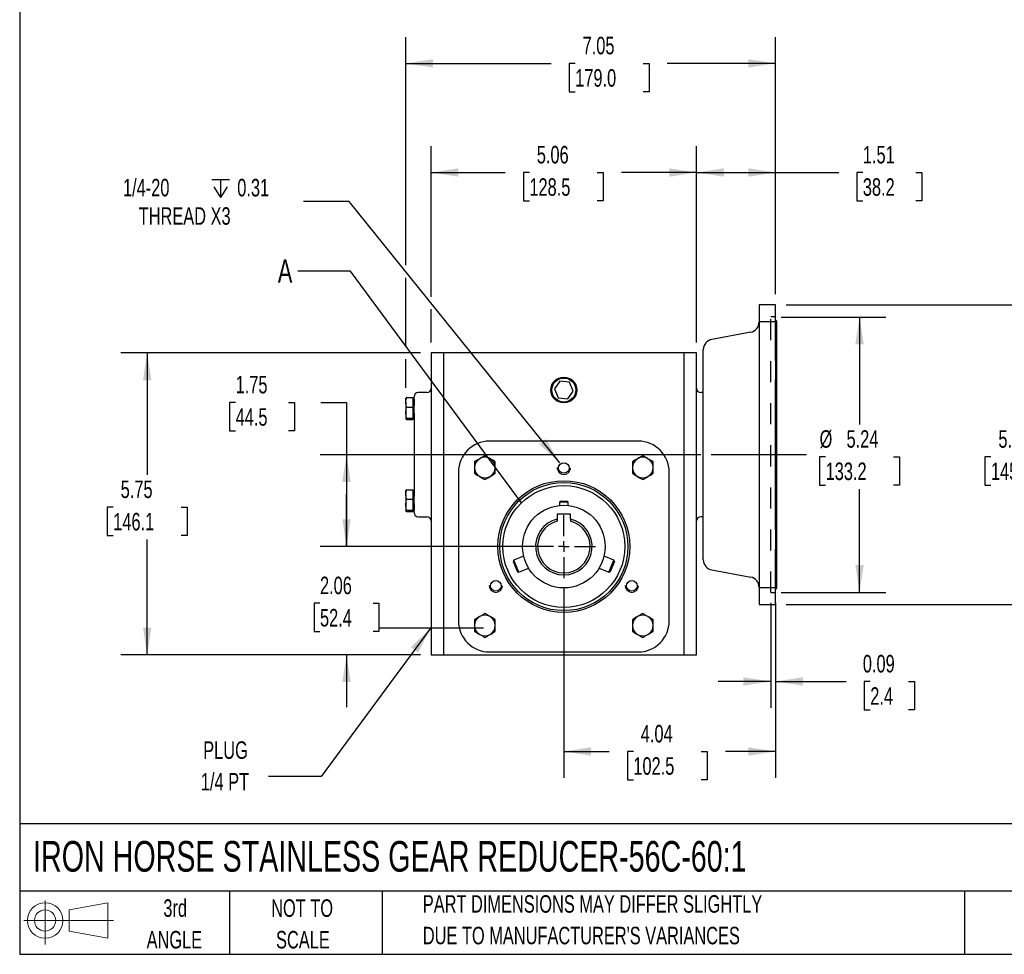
# Model space of a CAD drawing. Header units: inches. Extents: x 0.2 to 10.8, y 0.2 to 8.2.
# Tile 1 of 16: x 0.2 to 4.9, y 0.2 to 4.7. Entities that reach past the tile are written whole.
import ezdxf

# ---------------------------------------------------------------- set-up
doc = ezdxf.new("R2010")
doc.units = ezdxf.units.IN
doc.header["$MEASUREMENT"] = 0
doc.linetypes.add('CENTERX2', pattern=[0.8, 0.5, -0.1, 0.1, -0.1])
doc.linetypes.add('HIDDEN', pattern=[0.075, 0.05, -0.025])
for name, color, linetype in [('CENTER', 40, 'CENTERX2'), ('HIDDEN', 102, 'HIDDEN'), ('SLD-DEFPOINTS', 7, 'Continuous')]:
    doc.layers.add(name, color=color, linetype=linetype)
doc.layers.add('DIMENSIONS', color=140, linetype='Continuous', lineweight=25)
doc.layers.add('TEXT', color=140, linetype='Continuous', lineweight=25)
doc.styles.add('SLDTEXTSTYLE0', font='TXT', dxfattribs={"width": 0.7})
doc.dimstyles.new('SLDDIMSTYLE0', dxfattribs={"dimtxt": 0.084961, "dimasz": 0.13, "dimexe": 0, "dimexo": 0.0625, "dimgap": 0.02124, "dimtad": 0, "dimtih": 1, "dimtoh": 1, "dimlfac": 4, "dimrnd": 1e-09, "dimzin": 12, "dimdsep": 46, "dimtxsty": 'SLDTEXTSTYLE0', "dimsah": 1, "dimcen": 0.09, "dimadec": 0, "dimazin": 3, "dimtfac": 1, "dimtofl": 0, "dimtmove": 0, "dimatfit": 3, "dimfxl": 0, "dimfrac": 2, "dimtolj": 1, "dimtzin": 12, "dimarcsym": 0})
doc.dimstyles.new('SLDDIMSTYLE1', dxfattribs={"dimtxt": 0.084961, "dimasz": 0.13, "dimexe": 0, "dimexo": 0.0625, "dimgap": 0.02124, "dimtad": 0, "dimtih": 1, "dimtoh": 1, "dimlfac": 4, "dimrnd": 1e-09, "dimdsep": 46, "dimtxsty": 'SLDTEXTSTYLE0', "dimsah": 1, "dimcen": 0.09, "dimadec": 0, "dimazin": 2, "dimtfac": 1, "dimtmove": 0, "dimatfit": 0, "dimfxl": 0, "dimfrac": 2, "dimtolj": 1, "dimtzin": 12, "dimarcsym": 0})
doc.dimstyles.new('SLDDIMSTYLE2', dxfattribs={"dimtxt": 0.084961, "dimasz": 0.13, "dimexe": 0, "dimexo": 0.0625, "dimgap": 0.02124, "dimtad": 0, "dimtih": 1, "dimtoh": 1, "dimlfac": 4, "dimrnd": 1e-09, "dimzin": 12, "dimdsep": 46, "dimtxsty": 'SLDTEXTSTYLE0', "dimsah": 1, "dimcen": 0.09, "dimadec": 0, "dimazin": 3, "dimtfac": 1, "dimtmove": 0, "dimatfit": 0, "dimfxl": 0, "dimfrac": 2, "dimtolj": 1, "dimtzin": 12, "dimarcsym": 0})
doc.dimstyles.new('SLDDIMSTYLE3', dxfattribs={"dimtxt": 0.084961, "dimasz": 0.13, "dimexe": 0, "dimexo": 0.0625, "dimgap": 0.02124, "dimtad": 0, "dimtih": 1, "dimtoh": 1, "dimlfac": 4, "dimrnd": 1e-09, "dimzin": 12, "dimdsep": 46, "dimtxsty": 'SLDTEXTSTYLE0', "dimsah": 1, "dimcen": 0, "dimadec": 0, "dimazin": 3, "dimtfac": 1, "dimtofl": 0, "dimtmove": 0, "dimatfit": 3, "dimfxl": 0, "dimfrac": 2, "dimtolj": 1, "dimtzin": 12, "dimarcsym": 0})
doc.dimstyles.new('SLDDIMSTYLE4', dxfattribs={"dimtxt": 0.18, "dimasz": 0.13, "dimexe": 0, "dimexo": 0.0625, "dimgap": 0, "dimtad": 0, "dimtih": 1, "dimtoh": 1, "dimdec": 0, "dimrnd": 1e-09, "dimzin": 0, "dimdsep": 46, "dimtxsty": 'Standard', "dimsah": 1, "dimcen": 0.09, "dimadec": 0, "dimazin": 0, "dimtfac": 0.13, "dimtdec": 0, "dimtofl": 0, "dimtmove": 0, "dimatfit": 3, "dimfxl": 0, "dimfrac": 2, "dimtolj": 1, "dimtzin": 0, "dimarcsym": 0})
doc.dimstyles.new('SLDDIMSTYLE5', dxfattribs={"dimtxt": 0.18, "dimasz": 0.13, "dimexe": 0, "dimexo": 0.0625, "dimgap": 0, "dimtad": 0, "dimtih": 1, "dimtoh": 1, "dimdec": 0, "dimrnd": 1e-09, "dimzin": 0, "dimdsep": 46, "dimtxsty": 'Standard', "dimblk1": 'NONE', "dimblk2": 'NONE', "dimsah": 1, "dimcen": 0.09, "dimadec": 0, "dimazin": 0, "dimtfac": 0.13, "dimtdec": 0, "dimtofl": 0, "dimtmove": 0, "dimatfit": 3, "dimldrblk": 'NONE', "dimfxl": 0, "dimfrac": 2, "dimtolj": 1, "dimtzin": 0, "dimarcsym": 0})

# ---------------------------------------------------------------- blocks, each defined once
blk = doc.blocks.new('Block11')
at = {"color": 7, "linetype": 'Continuous', "lineweight": 18}
for p, q in [((0.1019, 0.2091), (0.1019, 0)), ((0.2157, 0.1641), (0.4006, 0.1981)), ((0.4006, 0.1981), (0.4006, 0.0288)), ((0.2157, 0.0628), (0.2157, 0.1641)), ((0, 0.1135), (0.4281, 0.1135)), ((0.2157, 0.0628), (0.4006, 0.0288))]:
    blk.add_line(p, q, dxfattribs=at)
for radius in [0.0846, 0.0506]:
    blk.add_circle((0.1019, 0.1135), radius, dxfattribs=at)
blk = doc.blocks.new('Block12')
at = {"layer": 'SLD-DEFPOINTS'}
blk.add_blockref('Block11', (0, 0), dxfattribs=at)
blk = doc.blocks.new('SW_NOTE_0_2')
at = {"layer": 'TEXT', "color": 0, "char_height": 0.083333, "attachment_point": 1, "style": 'SLDTEXTSTYLE0'}
for s, insert in [('PART DIMENSIONS MAY DIFFER SLIGHTLY', (0, 0.1074)), ("DUE TO MANUFACTURER'S VARIANCES", (0, -0.0431))]:
    blk.add_mtext(s, dxfattribs=dict(at, insert=insert))
blk = doc.blocks.new('SW_NOTE_0_3')
at = {"layer": 'TEXT', "color": 0, "char_height": 0.08333, "attachment_point": 2, "style": 'SLDTEXTSTYLE0'}
for s, insert in [('NOT TO', (0.207, 0.1074)), ('SCALE', (0.2108, -0.0431))]:
    blk.add_mtext(s, dxfattribs=dict(at, insert=insert))
blk = doc.blocks.new('SW_NOTE_0_4')
at = {"layer": 'TEXT', "color": 0, "char_height": 0.08333, "attachment_point": 2, "style": 'SLDTEXTSTYLE0'}
for s, insert in [('3rd', (0.0911, 0.1074)), ('ANGLE', (0.0873, -0.0431))]:
    blk.add_mtext(s, dxfattribs=dict(at, insert=insert))
blk = doc.blocks.new('_D')
at = {"layer": 'DIMENSIONS'}
for p, q in [((3.8769, 3.2843), (4.3752, 3.2843)), ((4.2502, 3.2843), (4.2502, 2.7729)), ((4.0886, 2.6189), (4.0601, 2.6189)), ((4.0601, 2.6189), (4.0601, 2.4838)), ((4.4118, 2.6189), (4.4403, 2.6189)), ((4.4403, 2.6189), (4.4403, 2.4838)), ((4.0601, 2.4838), (4.0886, 2.4838)), ((4.2502, 1.9733), (4.2502, 2.4648)), ((4.4403, 2.4838), (4.4118, 2.4838)), ((3.8769, 1.9733), (4.3752, 1.9733))]:
    blk.add_line(p, q, dxfattribs=at)
for points in [[(4.2502, 3.2843), (4.2302, 3.1543), (4.2702, 3.1543)], [(4.2502, 1.9733), (4.2702, 2.1033), (4.2302, 2.1033)]]:
    blk.add_solid(points, dxfattribs=at)
at = {"layer": 'DIMENSIONS', "char_height": 0.08333, "attachment_point": 1, "style": 'SLDTEXTSTYLE0'}
for s, insert in [('%%c', (4.0598, 2.7453)), ('5.24', (4.1881, 2.7453)), ('133.2', (4.0886, 2.5913))]:
    blk.add_mtext(s, dxfattribs=dict(at, insert=insert))
blk = doc.blocks.new('_D_1')
at = {"layer": 'DIMENSIONS'}
for p, q in [((3.8269, 1.9233), (3.8269, 1.424)), ((3.8506, 1.9233), (3.8506, 1.424)), ((3.8269, 1.549), (3.5769, 1.549)), ((3.8506, 1.549), (4.186, 1.549)), ((4.3012, 1.549), (4.2727, 1.549)), ((4.2727, 1.549), (4.2727, 1.414)), ((4.483, 1.549), (4.5115, 1.549)), ((4.5115, 1.549), (4.5115, 1.414)), ((4.2727, 1.414), (4.3012, 1.414)), ((4.5115, 1.414), (4.483, 1.414))]:
    blk.add_line(p, q, dxfattribs=at)
for points in [[(3.8269, 1.549), (3.6969, 1.569), (3.6969, 1.529)], [(3.8506, 1.549), (3.9806, 1.529), (3.9806, 1.569)]]:
    blk.add_solid(points, dxfattribs=at)
at = {"layer": 'DIMENSIONS', "char_height": 0.08333, "attachment_point": 1, "style": 'SLDTEXTSTYLE0'}
for s, insert in [('0.09', (4.2658, 1.6754)), ('2.4', (4.3012, 1.5214))]:
    blk.add_mtext(s, dxfattribs=dict(at, insert=insert))
blk = doc.blocks.new('_D_2')
at = {"layer": 'DIMENSIONS'}
for p, q in [((3.9006, 3.3424), (5.1627, 3.3424)), ((5.0377, 3.3424), (5.0377, 2.7729)), ((4.8761, 2.6189), (4.8476, 2.6189)), ((4.8476, 2.6189), (4.8476, 2.4838)), ((5.1993, 2.6189), (5.2278, 2.6189)), ((5.2278, 2.6189), (5.2278, 2.4838)), ((4.8476, 2.4838), (4.8761, 2.4838)), ((5.0377, 1.9152), (5.0377, 2.4648)), ((5.2278, 2.4838), (5.1993, 2.4838)), ((3.9006, 1.9152), (5.1627, 1.9152))]:
    blk.add_line(p, q, dxfattribs=at)
for points in [[(5.0377, 3.3424), (5.0177, 3.2124), (5.0577, 3.2124)], [(5.0377, 1.9152), (5.0577, 2.0452), (5.0177, 2.0452)]]:
    blk.add_solid(points, dxfattribs=at)
at = {"layer": 'DIMENSIONS', "char_height": 0.08333, "attachment_point": 1, "style": 'SLDTEXTSTYLE0'}
for s, insert in [('5.71', (4.9115, 2.7453)), ('145.0', (4.8761, 2.5913))]:
    blk.add_mtext(s, dxfattribs=dict(at, insert=insert))
blk = doc.blocks.new('_D_3')
at = {"layer": 'DIMENSIONS'}
for p, q in [((2.8417, 1.9913), (2.8417, 1.0908)), ((3.8506, 1.8652), (3.8506, 1.0908)), ((2.8417, 1.2158), (3.0577, 1.2158)), ((3.1728, 1.2158), (3.1443, 1.2158)), ((3.1443, 1.2158), (3.1443, 1.0808)), ((3.496, 1.2158), (3.5245, 1.2158)), ((3.5245, 1.2158), (3.5245, 1.0808)), ((3.8506, 1.2158), (3.6111, 1.2158)), ((3.1443, 1.0808), (3.1728, 1.0808)), ((3.5245, 1.0808), (3.496, 1.0808))]:
    blk.add_line(p, q, dxfattribs=at)
for points in [[(2.8417, 1.2158), (2.9717, 1.1958), (2.9717, 1.2358)], [(3.8506, 1.2158), (3.7206, 1.2358), (3.7206, 1.1958)]]:
    blk.add_solid(points, dxfattribs=at)
at = {"layer": 'DIMENSIONS', "char_height": 0.08333, "attachment_point": 1, "style": 'SLDTEXTSTYLE0'}
for s, insert in [('4.04', (3.2082, 1.3422)), ('102.5', (3.1728, 1.1882))]:
    blk.add_mtext(s, dxfattribs=dict(at, insert=insert))
blk = doc.blocks.new('_D_4')
at = {"layer": 'DIMENSIONS'}
for p, q in [((1.2785, 2.8777), (1.2499, 2.8777)), ((1.2499, 2.8777), (1.2499, 2.7426)), ((1.5309, 2.8777), (1.5595, 2.8777)), ((1.5595, 2.8777), (1.5595, 2.7426)), ((1.6842, 2.8777), (1.8066, 2.8777)), ((1.8066, 2.8777), (1.8066, 2.6288)), ((1.2499, 2.7426), (1.2785, 2.7426)), ((1.5595, 2.7426), (1.5309, 2.7426)), ((3.4942, 2.6288), (1.6816, 2.6288)), ((1.8066, 2.6288), (1.8066, 2.1913)), ((2.7917, 2.1913), (1.6816, 2.1913))]:
    blk.add_line(p, q, dxfattribs=at)
for points in [[(1.8066, 2.6288), (1.7866, 2.4988), (1.8266, 2.4988)], [(1.8066, 2.1913), (1.8266, 2.3213), (1.7866, 2.3213)]]:
    blk.add_solid(points, dxfattribs=at)
at = {"layer": 'DIMENSIONS', "char_height": 0.08333, "attachment_point": 1, "style": 'SLDTEXTSTYLE0'}
for s, insert in [('1.75', (1.2785, 3.0041)), ('44.5', (1.2785, 2.8501))]:
    blk.add_mtext(s, dxfattribs=dict(at, insert=insert))
blk = doc.blocks.new('_D_5')
at = {"layer": 'DIMENSIONS'}
for p, q in [((2.2092, 3.3809), (2.2092, 4.0973)), ((3.4742, 3.1634), (3.4742, 4.0973)), ((2.2092, 3.9723), (2.5625, 3.9723)), ((2.6776, 3.9723), (2.6491, 3.9723)), ((2.6491, 3.9723), (2.6491, 3.8373)), ((3.0008, 3.9723), (3.0293, 3.9723)), ((3.0293, 3.9723), (3.0293, 3.8373)), ((3.4742, 3.9723), (3.1159, 3.9723)), ((2.6491, 3.8373), (2.6776, 3.8373)), ((3.0293, 3.8373), (3.0008, 3.8373)), ((2.2092, 3.1634), (2.2092, 3.3209))]:
    blk.add_line(p, q, dxfattribs=at)
for points in [[(2.2092, 3.9723), (2.3392, 3.9523), (2.3392, 3.9923)], [(3.4742, 3.9723), (3.3442, 3.9923), (3.3442, 3.9523)]]:
    blk.add_solid(points, dxfattribs=at)
at = {"layer": 'DIMENSIONS', "char_height": 0.08333, "attachment_point": 1, "style": 'SLDTEXTSTYLE0'}
for s, insert in [('5.06', (2.7129, 4.0988)), ('128.5', (2.6776, 3.9447))]:
    blk.add_mtext(s, dxfattribs=dict(at, insert=insert))
blk = doc.blocks.new('_D_6')
at = {"layer": 'DIMENSIONS'}
for p, q in [((3.4742, 3.1634), (3.4742, 4.0973)), ((3.8506, 3.3924), (3.8506, 4.0973)), ((3.4742, 3.9723), (3.8506, 3.9723)), ((3.8506, 3.9723), (4.1507, 3.9723)), ((4.2658, 3.9723), (4.2373, 3.9723)), ((4.2373, 3.9723), (4.2373, 3.8373)), ((4.5183, 3.9723), (4.5468, 3.9723)), ((4.5468, 3.9723), (4.5468, 3.8373)), ((4.2373, 3.8373), (4.2658, 3.8373)), ((4.5468, 3.8373), (4.5183, 3.8373))]:
    blk.add_line(p, q, dxfattribs=at)
for points in [[(3.4742, 3.9723), (3.6042, 3.9523), (3.6042, 3.9923)], [(3.8506, 3.9723), (3.7206, 3.9923), (3.7206, 3.9523)]]:
    blk.add_solid(points, dxfattribs=at)
at = {"layer": 'DIMENSIONS', "char_height": 0.08333, "attachment_point": 1, "style": 'SLDTEXTSTYLE0'}
for s, insert in [('1.51', (4.2658, 4.0988)), ('38.2', (4.2658, 3.9447))]:
    blk.add_mtext(s, dxfattribs=dict(at, insert=insert))
blk = doc.blocks.new('_D_7')
at = {"layer": 'DIMENSIONS'}
for p, q in [((2.0888, 3.5305), (2.0888, 4.6169)), ((3.8506, 3.3924), (3.8506, 4.6169)), ((2.0888, 4.4919), (2.7807, 4.4919)), ((2.8958, 4.4919), (2.8673, 4.4919)), ((2.8673, 4.4919), (2.8673, 4.3569)), ((3.219, 4.4919), (3.2475, 4.4919)), ((3.2475, 4.4919), (3.2475, 4.3569)), ((3.8506, 4.4919), (3.3341, 4.4919)), ((2.8673, 4.3569), (2.8958, 4.3569)), ((3.2475, 4.3569), (3.219, 4.3569)), ((2.0888, 3.1434), (2.0888, 3.4705)), ((2.0888, 2.9473), (2.0888, 3.0834))]:
    blk.add_line(p, q, dxfattribs=at)
for points in [[(2.0888, 4.4919), (2.2188, 4.4719), (2.2188, 4.5119)], [(3.8506, 4.4919), (3.7206, 4.5119), (3.7206, 4.4719)]]:
    blk.add_solid(points, dxfattribs=at)
at = {"layer": 'DIMENSIONS', "char_height": 0.08333, "attachment_point": 1, "style": 'SLDTEXTSTYLE0'}
for s, insert in [('7.05', (2.9312, 4.6183)), ('179.0', (2.8958, 4.4643))]:
    blk.add_mtext(s, dxfattribs=dict(at, insert=insert))
blk = doc.blocks.new('_D_8')
at = {"layer": 'DIMENSIONS'}
for p, q in [((2.1592, 3.1134), (0.7322, 3.1134)), ((0.8572, 3.1134), (0.8572, 2.5333)), ((0.6956, 2.3792), (0.6671, 2.3792)), ((0.6671, 2.3792), (0.6671, 2.2442)), ((1.0188, 2.3792), (1.0473, 2.3792)), ((1.0473, 2.3792), (1.0473, 2.2442)), ((0.6671, 2.2442), (0.6956, 2.2442)), ((0.8572, 1.6759), (0.8572, 2.2252)), ((1.0473, 2.2442), (1.0188, 2.2442)), ((2.1592, 1.6759), (0.7322, 1.6759))]:
    blk.add_line(p, q, dxfattribs=at)
for points in [[(0.8572, 3.1134), (0.8372, 2.9834), (0.8772, 2.9834)], [(0.8572, 1.6759), (0.8772, 1.8059), (0.8372, 1.8059)]]:
    blk.add_solid(points, dxfattribs=at)
at = {"layer": 'DIMENSIONS', "char_height": 0.08333, "attachment_point": 1, "style": 'SLDTEXTSTYLE0'}
for s, insert in [('5.75', (0.731, 2.5057)), ('146.1', (0.6956, 2.3516))]:
    blk.add_mtext(s, dxfattribs=dict(at, insert=insert))
blk = doc.blocks.new('_D_9')
at = {"layer": 'DIMENSIONS'}
for p, q in [((1.8066, 2.1913), (1.8066, 2.4413)), ((2.7917, 2.1913), (1.6816, 2.1913)), ((1.6803, 1.9216), (1.6518, 1.9216)), ((1.6518, 1.9216), (1.6518, 1.7865)), ((1.9328, 1.9216), (1.9613, 1.9216)), ((1.9613, 1.9216), (1.9613, 1.7865)), ((1.6518, 1.7865), (1.6803, 1.7865)), ((1.9613, 1.7865), (1.9328, 1.7865)), ((2.1592, 1.6759), (1.6816, 1.6759)), ((1.8066, 1.6759), (1.8066, 1.4259))]:
    blk.add_line(p, q, dxfattribs=at)
for points in [[(1.8066, 2.1913), (1.8266, 2.3213), (1.7866, 2.3213)], [(1.8066, 1.6759), (1.7866, 1.5459), (1.8266, 1.5459)]]:
    blk.add_solid(points, dxfattribs=at)
at = {"layer": 'DIMENSIONS', "char_height": 0.08333, "attachment_point": 1, "style": 'SLDTEXTSTYLE0'}
for s, insert in [('2.06', (1.6803, 2.048)), ('52.4', (1.6803, 1.894))]:
    blk.add_mtext(s, dxfattribs=dict(at, insert=insert))
blk = doc.blocks.new('SW_SYMBOL_HOLE_DEPTH')
at = {"layer": 'DIMENSIONS', "color": 0}
for p, q in [((0, 34.4), (31.5, 34.4)), ((3.9, 21.9), (15.7, 3)), ((15.7, 34.4), (15.7, 3)), ((27.6, 21.9), (15.7, 3))]:
    blk.add_line(p, q, dxfattribs=at)
blk = doc.blocks.new('_D_10')
at = {"layer": 'DIMENSIONS'}
for p, q in [((1.8199, 3.8345), (1.6011, 3.8345)), ((2.8221, 2.5897), (1.8199, 3.8345))]:
    blk.add_line(p, q, dxfattribs=at)
blk.add_solid([(2.8221, 2.5897), (2.7562, 2.7035), (2.725, 2.6784)], dxfattribs=at)
at = {"layer": 'DIMENSIONS', "xscale": 0.002688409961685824, "yscale": 0.002688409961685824, "zscale": 0.002688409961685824}
blk.add_blockref('SW_SYMBOL_HOLE_DEPTH', (1.1646, 3.8457), dxfattribs=at)
at = {"layer": 'DIMENSIONS', "char_height": 0.08333, "attachment_point": 1, "style": 'SLDTEXTSTYLE0'}
for s, insert in [('1/4-20', (0.742, 3.9419)), ('0.31', (1.2862, 3.9419)), ('THREAD X3', (0.8168, 3.8069))]:
    blk.add_mtext(s, dxfattribs=dict(at, insert=insert))
blk = doc.blocks.new('SW_NOTE_0_6')
at = {"layer": 'TEXT', "color": 0, "char_height": 0.08333, "attachment_point": 2, "style": 'SLDTEXTSTYLE0'}
for s, insert in [('PLUG', (-0.205, 0.167)), ('1/4 PT', (-0.2075, 0.0165))]:
    blk.add_mtext(s, dxfattribs=dict(at, insert=insert))
blk = doc.blocks.new('SW_CENTERMARKSYMBOL_0')
at = {"layer": 'CENTER', "color": 0}
for p, q in [((0, 0.05), (0, 0.15)), ((-0.05, 0), (-0.15, 0)), ((0, 0), (-0.025, 0)), ((0, 0), (0, 0.025)), ((0, 0), (0, -0.025)), ((0, 0), (0.025, 0)), ((0.05, 0), (0.15, 0)), ((0, -0.05), (0, -0.15))]:
    blk.add_line(p, q, dxfattribs=at)
blk = doc.blocks.new('_None')

msp = doc.modelspace()

# ---------------------------------------------------------------- linework, layer by layer
for p, q in [((3.85056995, 3.34239671), (3.77182979, 3.34239671)), ((3.77182979, 3.34239671), (3.77182979, 3.26057573)), ((3.85056995, 3.26057573), (3.85056995, 3.34239671)), ((3.85056995, 3.26057573), (3.77182979, 3.26057573)), ((3.77182979, 3.26057573), (3.77182979, 3.2486821)), ((3.77182979, 3.2486821), (3.77182979, 3.16167528)), ((3.85056995, 3.2486821), (3.85056995, 3.26057573)), ((3.85056995, 3.16167528), (3.85056995, 3.2486821)), ((3.85647546, 1.99889278), (3.85647546, 3.2587353)), ((3.73157828, 3.21191123), (3.54633327, 3.1776066)), ((3.77182979, 3.16167528), (3.77182979, 3.10879639)), ((3.85056995, 3.10879639), (3.85056995, 3.16167528)), ((2.20921168, 3.11336128), (2.20921168, 1.67586128)), ((2.2682668, 3.11336128), (2.20921168, 3.11336128)), ((2.2682668, 3.11336128), (2.2682668, 1.67586128)), ((3.41515656, 3.11336128), (2.2682668, 3.11336128)), ((3.41515656, 1.67586128), (3.41515656, 3.11336128)), ((3.47421168, 3.11336128), (3.41515656, 3.11336128)), ((3.47421168, 1.67586128), (3.47421168, 3.11336128)), ((3.77182979, 3.10879639), (3.77182979, 3.07829395)), ((3.85056995, 3.07829395), (3.85056995, 3.10879639)), ((3.77182979, 3.07829395), (3.77182979, 2.98725722)), ((3.85056995, 3.07829395), (3.85056995, 2.98725722)), ((2.82334275, 2.97823297), (2.79651416, 2.94153287)), ((2.86854027, 2.97334879), (2.82334275, 2.97823297)), ((2.8869092, 2.9317645), (2.86854027, 2.97334879)), ((3.77182979, 2.98725722), (3.77182979, 2.27037085)), ((3.85056995, 2.27037085), (3.85056995, 2.98725722)), ((2.18952664, 2.92408963), (2.14781404, 2.92408963)), ((2.79651416, 2.94153287), (2.81488309, 2.89994858)), ((2.86008061, 2.89506439), (2.8869092, 2.9317645)), ((3.50608176, 2.92408963), (3.49389672, 2.92408963)), ((2.08875892, 2.87820059), (2.08875892, 2.89725695)), ((2.08875892, 2.87820059), (2.08875892, 2.82944208)), ((2.09315442, 2.90065438), (2.12320774, 2.90065438)), ((2.12320774, 2.90065438), (2.12320774, 2.87820059)), ((2.128129, 2.89725758), (2.12320774, 2.89725758)), ((2.12320774, 2.87820059), (2.12320774, 2.85574679)), ((2.128129, 2.89484192), (2.128129, 2.86327411)), ((2.81488309, 2.89994858), (2.86008061, 2.89506439)), ((2.08875892, 2.82944208), (2.08875892, 2.79928648)), ((2.09315442, 2.85574679), (2.12320774, 2.85574679)), ((2.12320774, 2.85574679), (2.12320774, 2.82944208)), ((2.12320774, 2.82944208), (2.12320774, 2.80313738)), ((2.128129, 2.82566443), (2.128129, 2.43196364)), ((2.09315442, 2.80313738), (2.12320774, 2.80313738)), ((2.12320774, 2.79543557), (2.09315442, 2.79543557)), ((2.12320774, 2.80313738), (2.12320774, 2.79928648)), ((2.12320774, 2.79928648), (2.12320774, 2.79543557)), ((2.12320774, 2.79883238), (2.128129, 2.79883238)), ((3.19604239, 2.69328254), (2.48738097, 2.69328254)), ((2.33974318, 2.54564475), (2.33974318, 1.83698333)), ((3.34368018, 1.83698333), (3.34368018, 2.54564475)), ((2.08875892, 2.4397387), (2.08875892, 2.45879507)), ((2.08875892, 2.4397387), (2.08875892, 2.3909802)), ((2.09315442, 2.4621925), (2.12320774, 2.4621925)), ((2.12320774, 2.4621925), (2.12320774, 2.4397387)), ((2.128129, 2.45879569), (2.12320774, 2.45879569)), ((2.12320774, 2.4397387), (2.12320774, 2.4172849)), ((2.09315442, 2.4172849), (2.12320774, 2.4172849)), ((2.12320774, 2.4172849), (2.12320774, 2.3909802)), ((2.128129, 2.39435396), (2.128129, 2.36278616)), ((2.82621168, 2.40735734), (2.82121168, 2.40235734)), ((2.82121168, 2.40235734), (2.82121168, 2.38709409)), ((2.86221168, 2.40235734), (2.82121168, 2.40235734)), ((2.82621168, 2.40735734), (2.85721168, 2.40735734)), ((2.86221168, 2.40235734), (2.85721168, 2.40735734)), ((2.86221168, 2.38709409), (2.86221168, 2.40235734)), ((2.08875892, 2.3909802), (2.08875892, 2.36082459)), ((2.09315442, 2.3646755), (2.12320774, 2.3646755)), ((2.12320774, 2.35697369), (2.09315442, 2.35697369)), ((2.12320774, 2.3909802), (2.12320774, 2.3646755)), ((2.12320774, 2.3646755), (2.12320774, 2.36082459)), ((2.12320774, 2.36082459), (2.12320774, 2.35697369)), ((2.12320774, 2.3603705), (2.128129, 2.3603705)), ((2.87296168, 2.34485734), (2.81046168, 2.34485734)), ((2.81046168, 2.34485734), (2.81046168, 2.32248546)), ((2.87296168, 2.32248546), (2.87296168, 2.34485734)), ((2.14781404, 2.33353845), (2.18952664, 2.33353845)), ((3.50608176, 2.33353845), (3.49389672, 2.33353845)), ((3.77182979, 2.27037085), (3.77182979, 2.17933413)), ((3.85056995, 2.27037085), (3.85056995, 2.17933413)), ((3.77182979, 2.17933413), (3.77182979, 2.14883169)), ((3.85056995, 2.14883169), (3.85056995, 2.17933413)), ((2.60340234, 2.12642783), (2.60069636, 2.11989502)), ((2.60069636, 2.11989502), (2.62078724, 2.07139134)), ((2.65019305, 2.14580918), (2.60340234, 2.12642783)), ((2.62732005, 2.06868536), (2.60340234, 2.12642783)), ((3.08002102, 2.12642783), (3.03323031, 2.14580918)), ((3.05610331, 2.06868536), (3.08002102, 2.12642783)), ((3.082727, 2.11989502), (3.06263612, 2.07139134)), ((3.082727, 2.11989502), (3.08002102, 2.12642783)), ((3.77182979, 2.14883169), (3.77182979, 2.09595279)), ((3.85056995, 2.09595279), (3.85056995, 2.14883169)), ((2.62078724, 2.07139134), (2.62732005, 2.06868536)), ((2.62732005, 2.06868536), (2.67411077, 2.08806671)), ((3.0093126, 2.08806671), (3.05610331, 2.06868536)), ((3.05610331, 2.06868536), (3.06263612, 2.07139134)), ((3.54633327, 2.08002147), (3.73157828, 2.04571684)), ((3.77182979, 2.09595279), (3.77182979, 2.00894598)), ((3.85056995, 2.00894598), (3.85056995, 2.09595279)), ((3.77182979, 2.00894598), (3.77182979, 1.99705235)), ((3.77182979, 1.99705235), (3.85056995, 1.99705235)), ((3.77182979, 1.99705235), (3.77182979, 1.91523136)), ((3.85056995, 1.99705235), (3.85056995, 2.00894598)), ((3.85056995, 1.91523136), (3.85056995, 1.99705235)), ((3.77182979, 1.91523136), (3.85056995, 1.91523136)), ((2.48738097, 1.68934553), (3.19604239, 1.68934553)), ((2.20921168, 1.67586128), (2.2682668, 1.67586128)), ((2.2682668, 1.67586128), (2.44225208, 1.67586128)), ((2.48738097, 1.67586128), (3.19604239, 1.67586128)), ((3.24117128, 1.67586128), (3.41515656, 1.67586128)), ((3.41515656, 1.67586128), (3.47421168, 1.67586128))]:
    msp.add_line(p, q)
for centre, radius in [((2.84171168, 2.93664868), 0.06145362), ((2.84171168, 2.93664868), 0.06132667), ((2.84171168, 2.93664868), 0.05708661), ((2.84171168, 2.56532978), 0.025125), ((2.84171168, 2.19131404), 0.31364198), ((2.84171168, 2.19131404), 0.30511811), ((2.84171168, 2.19131404), 0.19685039), ((2.51780454, 2.00430616), 0.025125), ((3.16561882, 2.00430616), 0.025125)]:
    msp.add_circle(centre, radius)
at = {"color": 7, "linetype": 'HIDDEN', "lineweight": 18}
for centre in [(2.84171168, 2.56532978), (2.51780454, 2.00430616), (3.16561882, 2.00430616)]:
    msp.add_circle(centre, 0.03125, dxfattribs=at)
for centre, radius, start, end in [((3.72261719, 3.2603011), 0.0492126, 280.49147701, 0), ((3.84171168, 3.2587353), 0.01476378, 360, 53.13010235), ((3.55529436, 3.12921674), 0.0492126, 100.49147701, 180), ((2.14781404, 2.90440459), 0.01968504, 90, 180), ((2.18952664, 2.94377467), 0.01968504, 270, 0), ((3.49389672, 2.94377467), 0.01968504, 180, 270), ((2.48738097, 2.54564475), 0.1476378, 90, 180), ((3.19604239, 2.54564475), 0.1476378, 360, 90), ((2.46588721, 2.56713851), 0.0492126, 120, 180), ((2.46588721, 2.56713851), 0.0492126, 60, 120), ((2.46588721, 2.56713851), 0.0492126, 360, 60), ((3.21753615, 2.56713851), 0.0492126, 120, 180), ((3.21753615, 2.56713851), 0.0492126, 60, 120), ((3.21753615, 2.56713851), 0.0492126, 360, 60), ((2.46588721, 2.56713851), 0.0492126, 180, 240), ((2.46588721, 2.56713851), 0.0492126, 300, 360), ((3.21753615, 2.56713851), 0.0492126, 180, 240), ((3.21753615, 2.56713851), 0.0492126, 300, 360), ((2.46588721, 2.56713851), 0.0492126, 240, 300), ((3.21753615, 2.56713851), 0.0492126, 240, 300), ((2.14781404, 2.35322349), 0.01968504, 180, 270), ((2.18952664, 2.31385341), 0.01968504, 0, 90), ((2.84171168, 2.19131404), 0.13484252, 103.40023096, 76.59976904), ((2.84171168, 2.19131404), 0.125, 104.47751219, 75.52248781), ((3.49389672, 2.31385341), 0.01968504, 90, 180), ((3.55529436, 2.12841133), 0.0492126, 180, 259.50852299), ((3.72261719, 1.99732698), 0.0492126, 0, 79.50852299), ((3.84171168, 1.99889278), 0.01476378, 306.86989765, 0), ((2.48738097, 1.83698333), 0.1476378, 180, 270), ((2.46588721, 1.81548957), 0.0492126, 120, 180), ((2.46588721, 1.81548957), 0.0492126, 60, 120), ((2.46588721, 1.81548957), 0.0492126, 0, 60), ((3.21753615, 1.81548957), 0.0492126, 120, 180), ((3.21753615, 1.81548957), 0.0492126, 60, 120), ((3.19604239, 1.83698333), 0.1476378, 270, 0), ((3.21753615, 1.81548957), 0.0492126, 360, 60), ((2.46588721, 1.81548957), 0.0492126, 180, 240), ((2.46588721, 1.81548957), 0.0492126, 300, 0), ((3.21753615, 1.81548957), 0.0492126, 180, 240), ((3.21753615, 1.81548957), 0.0492126, 300, 360), ((2.46588721, 1.81548957), 0.0492126, 240, 300), ((3.21753615, 1.81548957), 0.0492126, 240, 300)]:
    msp.add_arc(centre, radius, start, end)
for points in [[(3.50608176, 2.62881404), (3.50608176, 2.76152533), (3.50608176, 2.88881113), (3.50608176, 3.07649324), (3.50608176, 3.12921674), (3.50608176, 3.12921674)], [(3.50608176, 2.12841133), (3.50608176, 2.12841133), (3.50608176, 2.18113484), (3.50608176, 2.36881695), (3.50608176, 2.49610274), (3.50608176, 2.62881404)], [(2.44225208, 1.67586128), (2.44977777, 1.67586128), (2.4572961, 1.67586128), (2.47233508, 1.67586128), (2.47985692, 1.67586128), (2.48738097, 1.67586128)], [(3.19604239, 1.67586128), (3.20356801, 1.67586128), (3.21108886, 1.67586128), (3.22612795, 1.67586128), (3.23364761, 1.67586128), (3.24117128, 1.67586128)]]:
    msp.add_open_spline(points, degree=3, knots=[0, 0, 0, 0, 0.5, 0.5, 1, 1, 1, 1])
for points in [[(2.08875892, 2.87820059), (2.08875892, 2.88586431), (2.09047463, 2.89331828), (2.09315442, 2.90065438)], [(2.09315442, 2.90065438), (2.09047463, 2.89939622), (2.08875892, 2.89811783), (2.08875892, 2.89680348)], [(2.09315442, 2.85574679), (2.09047463, 2.86308289), (2.08875892, 2.87053686), (2.08875892, 2.87820059)], [(2.128129, 2.89484192), (2.128129, 2.90111715), (2.128129, 2.90440459), (2.128129, 2.90440459)], [(2.128129, 2.82566443), (2.128129, 2.83880235), (2.128129, 2.85173174), (2.128129, 2.86327411)], [(2.08875892, 2.82944208), (2.08875892, 2.83842016), (2.09047463, 2.84715251), (2.09315442, 2.85574679)], [(2.09315442, 2.80313738), (2.09047463, 2.81173165), (2.08875892, 2.82046401), (2.08875892, 2.82944208)], [(2.08875892, 2.79928648), (2.08875892, 2.80060083), (2.09047463, 2.80187921), (2.09315442, 2.80313738)], [(2.09315442, 2.79543557), (2.09047463, 2.79669374), (2.08875892, 2.79797212), (2.08875892, 2.79928648)], [(2.44128091, 2.60975787), (2.43288252, 2.60490905), (2.42471398, 2.60019295), (2.41667461, 2.59555141)], [(2.41667461, 2.59555141), (2.41667461, 2.58626835), (2.41667461, 2.57683614), (2.41667461, 2.56713851)], [(2.46588721, 2.62396432), (2.45784784, 2.61932279), (2.44967931, 2.61460668), (2.44128091, 2.60975787)], [(2.49049351, 2.60975787), (2.48209512, 2.61460668), (2.47392658, 2.61932279), (2.46588721, 2.62396432)], [(2.51509981, 2.59555141), (2.50706044, 2.60019295), (2.4988919, 2.60490905), (2.49049351, 2.60975787)], [(2.51509981, 2.56713851), (2.51509981, 2.57683614), (2.51509981, 2.58626835), (2.51509981, 2.59555141)], [(3.19292985, 2.60975787), (3.18453146, 2.60490905), (3.17636292, 2.60019295), (3.16832355, 2.59555141)], [(3.16832355, 2.59555141), (3.16832355, 2.58626835), (3.16832355, 2.57683614), (3.16832355, 2.56713851)], [(3.21753615, 2.62396432), (3.20949678, 2.61932279), (3.20132825, 2.61460668), (3.19292985, 2.60975787)], [(3.24214245, 2.60975787), (3.23374406, 2.61460668), (3.22557552, 2.61932279), (3.21753615, 2.62396432)], [(3.26674875, 2.59555141), (3.25870938, 2.60019295), (3.25054084, 2.60490905), (3.24214245, 2.60975787)], [(3.26674875, 2.56713851), (3.26674875, 2.57683614), (3.26674875, 2.58626835), (3.26674875, 2.59555141)], [(2.41667461, 2.56713851), (2.41667461, 2.55744088), (2.41667461, 2.54800867), (2.41667461, 2.5387256)], [(2.41667461, 2.5387256), (2.42471398, 2.53408407), (2.43288252, 2.52936796), (2.44128091, 2.52451915)], [(2.49049351, 2.52451915), (2.4988919, 2.52936796), (2.50706044, 2.53408407), (2.51509981, 2.5387256)], [(2.51509981, 2.5387256), (2.51509981, 2.54800867), (2.51509981, 2.55744088), (2.51509981, 2.56713851)], [(3.16832355, 2.56713851), (3.16832355, 2.55744088), (3.16832355, 2.54800867), (3.16832355, 2.5387256)], [(3.16832355, 2.5387256), (3.17636292, 2.53408407), (3.18453146, 2.52936796), (3.19292985, 2.52451915)], [(3.24214245, 2.52451915), (3.25054084, 2.52936796), (3.25870938, 2.53408407), (3.26674875, 2.5387256)], [(3.26674875, 2.5387256), (3.26674875, 2.54800867), (3.26674875, 2.55744088), (3.26674875, 2.56713851)], [(2.44128091, 2.52451915), (2.44967931, 2.51967033), (2.45784784, 2.51495423), (2.46588721, 2.51031269)], [(2.46588721, 2.51031269), (2.47392658, 2.51495423), (2.48209512, 2.51967033), (2.49049351, 2.52451915)], [(3.19292985, 2.52451915), (3.20132825, 2.51967033), (3.20949678, 2.51495423), (3.21753615, 2.51031269)], [(3.21753615, 2.51031269), (3.22557552, 2.51495423), (3.23374406, 2.51967033), (3.24214245, 2.52451915)], [(2.08875892, 2.4397387), (2.08875892, 2.44740243), (2.09047463, 2.4548564), (2.09315442, 2.4621925)], [(2.09315442, 2.4621925), (2.09047463, 2.46093433), (2.08875892, 2.45965595), (2.08875892, 2.4583416)], [(2.09315442, 2.4172849), (2.09047463, 2.42462101), (2.08875892, 2.43207498), (2.08875892, 2.4397387)], [(2.08875892, 2.3909802), (2.08875892, 2.39995828), (2.09047463, 2.40869063), (2.09315442, 2.4172849)], [(2.128129, 2.39435396), (2.128129, 2.40589634), (2.128129, 2.41882573), (2.128129, 2.43196364)], [(2.09315442, 2.3646755), (2.09047463, 2.37326977), (2.08875892, 2.38200212), (2.08875892, 2.3909802)], [(2.08875892, 2.36082459), (2.08875892, 2.36213895), (2.09047463, 2.36341733), (2.09315442, 2.3646755)], [(2.09315442, 2.35697369), (2.09047463, 2.35823186), (2.08875892, 2.35951024), (2.08875892, 2.36082459)], [(2.128129, 2.35322349), (2.128129, 2.35322349), (2.128129, 2.35651092), (2.128129, 2.36278616)], [(2.81046168, 2.32248546), (2.81046168, 2.31910891), (2.81046168, 2.31572897), (2.81046168, 2.31234477)], [(2.87296168, 2.32248546), (2.87296168, 2.31910891), (2.87296168, 2.31572897), (2.87296168, 2.31234477)], [(2.44128091, 1.85810893), (2.43288252, 1.85326011), (2.42471398, 1.84854401), (2.41667461, 1.84390247)], [(2.41667461, 1.84390247), (2.41667461, 1.83461941), (2.41667461, 1.8251872), (2.41667461, 1.81548957)], [(2.46588721, 1.87231538), (2.45784784, 1.86767385), (2.44967931, 1.86295774), (2.44128091, 1.85810893)], [(2.49049351, 1.85810893), (2.48209512, 1.86295774), (2.47392658, 1.86767385), (2.46588721, 1.87231538)], [(2.51509981, 1.84390247), (2.50706044, 1.84854401), (2.4988919, 1.85326011), (2.49049351, 1.85810893)], [(2.51509981, 1.81548957), (2.51509981, 1.8251872), (2.51509981, 1.83461941), (2.51509981, 1.84390247)], [(3.19292985, 1.85810893), (3.18453146, 1.85326011), (3.17636292, 1.84854401), (3.16832355, 1.84390247)], [(3.16832355, 1.84390247), (3.16832355, 1.83461941), (3.16832355, 1.8251872), (3.16832355, 1.81548957)], [(3.21753615, 1.87231538), (3.20949678, 1.86767385), (3.20132825, 1.86295774), (3.19292985, 1.85810893)], [(3.24214245, 1.85810893), (3.23374406, 1.86295774), (3.22557552, 1.86767385), (3.21753615, 1.87231538)], [(3.26674875, 1.84390247), (3.25870938, 1.84854401), (3.25054084, 1.85326011), (3.24214245, 1.85810893)], [(3.26674875, 1.81548957), (3.26674875, 1.8251872), (3.26674875, 1.83461941), (3.26674875, 1.84390247)], [(2.41667461, 1.81548957), (2.41667461, 1.80579194), (2.41667461, 1.79635973), (2.41667461, 1.78707666)], [(2.41667461, 1.78707666), (2.42471398, 1.78243513), (2.43288252, 1.77771902), (2.44128091, 1.77287021)], [(2.49049351, 1.77287021), (2.4988919, 1.77771902), (2.50706044, 1.78243513), (2.51509981, 1.78707666)], [(2.51509981, 1.78707666), (2.51509981, 1.79635973), (2.51509981, 1.80579194), (2.51509981, 1.81548957)], [(3.16832355, 1.81548957), (3.16832355, 1.80579194), (3.16832355, 1.79635973), (3.16832355, 1.78707666)], [(3.16832355, 1.78707666), (3.17636292, 1.78243513), (3.18453146, 1.77771902), (3.19292985, 1.77287021)], [(3.24214245, 1.77287021), (3.25054084, 1.77771902), (3.25870938, 1.78243513), (3.26674875, 1.78707666)], [(3.26674875, 1.78707666), (3.26674875, 1.79635973), (3.26674875, 1.80579194), (3.26674875, 1.81548957)], [(2.44128091, 1.77287021), (2.44967931, 1.76802139), (2.45784784, 1.76330529), (2.46588721, 1.75866375)], [(2.46588721, 1.75866375), (2.47392658, 1.76330529), (2.48209512, 1.76802139), (2.49049351, 1.77287021)], [(3.19292985, 1.77287021), (3.20132825, 1.76802139), (3.20949678, 1.76330529), (3.21753615, 1.75866375)], [(3.21753615, 1.75866375), (3.22557552, 1.76330529), (3.23374406, 1.76802139), (3.24214245, 1.77287021)]]:
    msp.add_open_spline(points, degree=3)
at = {"layer": 'CENTER'}
for p, q in [((3.99757183, 2.62881404), (3.54419785, 2.62881404)), ((1.95921168, 1.80426679), (2.50842428, 1.80426679))]:
    msp.add_line(p, q, dxfattribs=at)
at = {"layer": 'HIDDEN'}
for p, q in [((3.8269479, 1.97330223), (3.8269479, 3.28432585)), ((3.85056995, 3.28432585), (3.8269479, 3.28432585)), ((3.8269479, 1.97330223), (3.85056995, 1.97330223))]:
    msp.add_line(p, q, dxfattribs=at)
at = {"layer": 'TEXT'}
for p, q in [((0.25, 8.25), (0.25, 0.25)), ((10.75, 0.8711066), (0.25, 0.8711066)), ((10.75, 0.55), (0.25, 0.55)), ((1.25, 0.55), (1.25, 0.25)), ((1.97683574, 0.55), (1.97683574, 0.25)), ((4.74986133, 0.55), (4.74986133, 0.25)), ((0.25, 0.25), (10.75, 0.25))]:
    msp.add_line(p, q, dxfattribs=at)
msp.add_circle((2.84171168, 2.19131404), 0.29017912, dxfattribs=at)

# ---------------------------------------------------------------- block references
at = {"layer": 'CENTER'}
msp.add_blockref('SW_CENTERMARKSYMBOL_0', (2.84171168, 2.19131404), dxfattribs=at)
at = {"layer": 'SLD-DEFPOINTS'}
msp.add_blockref('Block12', (0.26921018, 0.29739588), dxfattribs=at)
at = {"layer": 'TEXT'}
for name, p in [('SW_NOTE_0_6', (1.43530025, 1.09685124)), ('SW_NOTE_0_4', (0.89950186, 0.4042537)), ('SW_NOTE_0_2', (2.17005057, 0.42408164)), ('SW_NOTE_0_3', (1.38807796, 0.40425369))]:
    msp.add_blockref(name, p, dxfattribs=at)

# ---------------------------------------------------------------- texts
at = {"layer": 'TEXT', "attachment_point": 1, "style": 'SLDTEXTSTYLE0'}
for s, insert, char_height in [('A', (1.47937268, 3.55817511), 0.11111111), ('IRON HORSE STAINLESS GEAR REDUCER-56C-60:1', (0.31361158, 0.78938954), 0.1458333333)]:
    msp.add_mtext(s, dxfattribs=dict(at, insert=insert, char_height=char_height))

# ---------------------------------------------------------------- dimensions: what is measured, and where the dimension line sits
at = {"layer": 'DIMENSIONS'}
for base, p1, p2, dimstyle, picture, middle in [((3.85056995, 4.49189568), (2.08875892, 2.89725758), (3.85056995, 3.34239671), 'SLDDIMSTYLE0', '_D_7', (3.05740583, 4.49189568)), ((2.20921168, 3.97231797), (3.47421168, 3.11336128), (2.20921168, 3.11336128), 'SLDDIMSTYLE0', '_D_5', (2.83917658, 3.97231797)), ((3.85056995, 3.97231797), (3.47421168, 3.11336128), (3.85056995, 3.34239671), 'SLDDIMSTYLE0', '_D_6', (4.39208076, 3.97231797)), ((2.84171168, 1.21579002), (3.85056995, 1.91523136), (2.84171168, 2.04131404), 'SLDDIMSTYLE0', '_D_3', (3.33439168, 1.21579002)), ((3.85056995, 1.54898532), (3.8269479, 1.97330223), (3.85056995, 1.97330223), 'SLDDIMSTYLE1', '_D_1', (4.39208076, 1.54898532))]:
    dim = msp.add_linear_dim(base=base, p1=p1, p2=p2, dimstyle=dimstyle, dxfattribs=at)
    dim.commit()
    dim.dimension.update_dxf_attribs({"geometry": picture, "text_midpoint": middle, "dimtype": 160})
dim = msp.add_diameter_dim_2p(p1=(2.86130939, 2.54098862), p2=(2.82211397, 2.58967095), text='1/4-20 {\\fGDT;x}0.31\\PTHREAD X3', dimstyle='SLDDIMSTYLE3', override={"dimpost": '<>'}, dxfattribs=at)
dim.commit()
dim.dimension.update_dxf_attribs({"geometry": '_D_10', "text_midpoint": (1.14029446, 3.83448017), "dimtype": 163})
for base, p1, p2, dimstyle, picture, middle in [((5.0377155, 1.91523136), (3.85056995, 3.34239671), (3.85056995, 1.91523136), 'SLDDIMSTYLE0', '_D_2', (5.0377155, 2.61887745)), ((0.85722011, 1.67586128), (2.20921168, 3.11336128), (2.20921168, 1.67586128), 'SLDDIMSTYLE0', '_D_8', (0.85722011, 2.37920943)), ((1.80656542, 2.19131404), (3.54419785, 2.62881404), (2.84171168, 2.19131404), 'SLDDIMSTYLE0', '_D_4', (1.80656542, 2.87766259)), ((1.80656542, 1.67586128), (2.84171168, 2.19131404), (2.20921168, 1.67586128), 'SLDDIMSTYLE2', '_D_9', (1.80656542, 1.92156853))]:
    dim = msp.add_linear_dim(base=base, p1=p1, p2=p2, angle=90, dimstyle=dimstyle, dxfattribs=at)
    dim.commit()
    dim.dimension.update_dxf_attribs({"geometry": picture, "text_midpoint": middle, "dimtype": 160})
dim = msp.add_linear_dim(base=(4.25017966, 3.28432585), p1=(3.8269479, 1.97330223), p2=(3.8269479, 3.28432585), angle=90, text='%%c<>', dimstyle='SLDDIMSTYLE0', dxfattribs=at)
dim.commit()
dim.dimension.update_dxf_attribs({"geometry": '_D', "text_midpoint": (4.25017966, 2.61887745), "dimtype": 160})

# ---------------------------------------------------------------- leaders
at = {"layer": 'TEXT', "has_arrowhead": 0}
msp.add_leader([(2.64010171, 2.40001799), (1.82492022, 3.50267963), (1.57492022, 3.50267963)], dimstyle='SLDDIMSTYLE5', dxfattribs=at)
at = {"layer": 'TEXT'}
msp.add_leader([(2.20770878, 1.80426679), (1.68530025, 1.09685124), (1.43530025, 1.09685124)], dimstyle='SLDDIMSTYLE4', dxfattribs=at)

doc.saveas('drawing.dxf')
